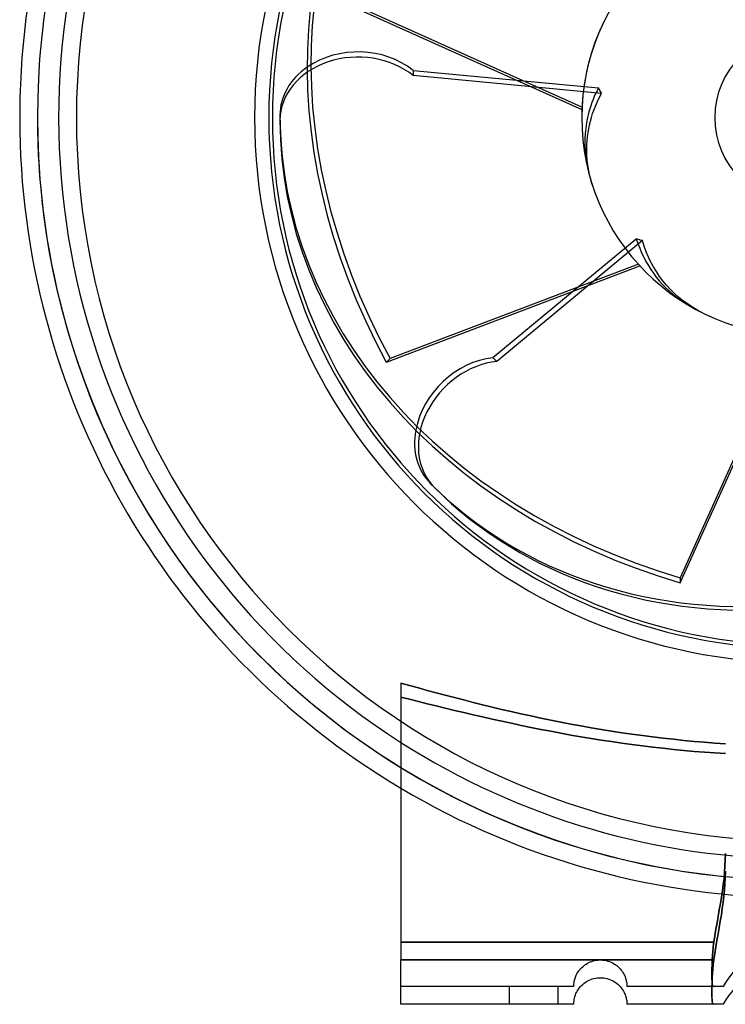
# Model space of a CAD drawing. Header units: millimetres. Extents: x -88 to 156, y -100 to 88.
# Tile 1 of 4: x -88 to -8, y -100 to 11. Entities that reach past the tile are written whole.
import ezdxf

# ---------------------------------------------------------------- set-up
doc = ezdxf.new("R2010")
doc.units = ezdxf.units.MM
doc.layers.add('HIDDEN', color=7, linetype='Continuous')
doc.layers.add('THICK', color=7, linetype='Continuous')

msp = doc.modelspace()

# ---------------------------------------------------------------- linework, layer by layer
at = {"layer": 'HIDDEN'}
for p, q in [((-43.62, 5.33), (-22.71, 3.36)), ((-43.62, 5.33), (-43.62, 4.74)), ((-22.36, 2.74), (-43.62, 4.74)), ((-22.71, 3.36), (-22.87, 3.04)), ((-22.66, 3.26), (-22.71, 3.36)), ((-23.18, 2.37), (-23.32, 2.03)), ((-23.03, 2.71), (-23.18, 2.37)), ((-22.87, 3.04), (-23.03, 2.71)), ((-22.82, 1.83), (-22.6, 2.29)), ((-22.6, 3.16), (-22.66, 3.26)), ((-22.54, 3.06), (-22.6, 3.16)), ((-22.6, 2.29), (-22.36, 2.74)), ((-22.48, 2.95), (-22.54, 3.06)), ((-22.42, 2.85), (-22.48, 2.95)), ((-22.36, 2.74), (-22.42, 2.85)), ((-23.57, 1.34), (-23.68, 1)), ((-23.45, 1.69), (-23.57, 1.34)), ((-23.32, 2.03), (-23.45, 1.69)), ((-23.21, 0.9), (-23.02, 1.37)), ((-23.02, 1.37), (-22.82, 1.83)), ((-23.95, 0), (-24.06, -0.58)), ((-23.87, 0.33), (-23.95, 0)), ((-23.78, 0.66), (-23.87, 0.33)), ((-23.68, 1), (-23.78, 0.66)), ((-23.51, 0), (-23.37, 0.45)), ((-23.37, 0.45), (-23.21, 0.9)), ((-24.06, -0.58), (-24.15, -1.18)), ((-23.81, -1.25), (-23.72, -0.82)), ((-23.72, -0.82), (-23.62, -0.4)), ((-23.62, -0.4), (-23.51, 0)), ((-24.21, -1.8), (-24.25, -2.42)), ((-24.15, -1.18), (-24.21, -1.8)), ((-23.99, -2.57), (-23.94, -2.13)), ((-23.94, -2.13), (-23.88, -1.69)), ((-23.88, -1.69), (-23.81, -1.25)), ((-24.25, -2.42), (-24.25, -3.05)), ((-24.25, -3.05), (-24.23, -3.66)), ((-24.03, -3.46), (-24.01, -3.02)), ((-24.01, -3.02), (-23.99, -2.57)), ((-24.23, -3.66), (-24.17, -4.26)), ((-24.17, -4.26), (-24.09, -4.84)), ((-24.03, -3.89), (-24.03, -3.46)), ((-24.01, -4.31), (-24.03, -3.89)), ((-23.98, -4.72), (-24.01, -4.31)), ((-24.09, -4.84), (-23.99, -5.43)), ((-23.99, -5.43), (-23.85, -6.03)), ((-23.94, -5.14), (-23.98, -4.72)), ((-23.88, -5.56), (-23.94, -5.14)), ((-23.8, -6), (-23.88, -5.56)), ((-23.71, -6.43), (-23.8, -6)), ((-23.61, -6.87), (-23.71, -6.43)), ((-23.49, -7.3), (-23.61, -6.87)), ((-23.35, -7.73), (-23.49, -7.3)), ((-34.61, -27.07), (-18.44, -13.68)), ((-17.75, -13.87), (-34.19, -27.49)), ((-18.33, -13.71), (-18.44, -13.68)), ((-18.44, -13.68), (-18.26, -14.21)), ((-18.22, -13.75), (-18.33, -13.71)), ((-18.26, -14.21), (-18.06, -14.73)), ((-18.1, -13.78), (-18.22, -13.75)), ((-17.99, -13.81), (-18.1, -13.78)), ((-17.87, -13.84), (-17.99, -13.81)), ((-17.75, -13.87), (-17.87, -13.84)), ((-17.55, -14.51), (-17.75, -13.87)), ((-18.06, -14.73), (-17.84, -15.25)), ((-17.84, -15.25), (-17.6, -15.75)), ((-17.32, -15.13), (-17.55, -14.51)), ((-17.07, -15.74), (-17.32, -15.13)), ((-17.6, -15.75), (-17.35, -16.23)), ((-17.35, -16.23), (-17.08, -16.69)), ((-16.79, -16.3), (-17.07, -15.74)), ((-16.5, -16.84), (-16.79, -16.3)), ((-17.08, -16.69), (-16.81, -17.12)), ((-16.81, -17.12), (-16.51, -17.55)), ((-16.51, -17.55), (-16.19, -17.98)), ((-16.18, -17.37), (-16.5, -16.84)), ((-15.83, -17.9), (-16.18, -17.37)), ((-16.19, -17.98), (-15.85, -18.4)), ((-15.85, -18.4), (-15.48, -18.81)), ((-15.44, -18.42), (-15.83, -17.9)), ((-15.48, -18.81), (-15.1, -19.2)), ((-15.03, -18.91), (-15.44, -18.42)), ((-15.1, -19.2), (-14.71, -19.57)), ((-14.59, -19.38), (-15.03, -18.91)), ((-14.71, -19.57), (-14.31, -19.92)), ((-14.15, -19.82), (-14.59, -19.38)), ((-14.31, -19.92), (-13.9, -20.24)), ((-13.7, -20.23), (-14.15, -19.82)), ((-13.9, -20.24), (-13.5, -20.54)), ((-13.23, -20.61), (-13.7, -20.23)), ((-13.5, -20.54), (-13.06, -20.84)), ((-12.72, -20.98), (-13.23, -20.61)), ((-13.06, -20.84), (-12.6, -21.13)), ((-12.18, -21.34), (-12.72, -20.98)), ((-11.62, -21.67), (-12.18, -21.34)), ((-11.05, -21.98), (-11.62, -21.67)), ((-34.61, -27.07), (-34.19, -27.49)), ((-44.02, -64.04), (-45, -63.77)), ((-43.03, -64.31), (-44.02, -64.04)), ((-42.03, -64.59), (-43.03, -64.31)), ((-45, -65.36), (-44.02, -65.6)), ((-44.02, -65.6), (-45, -65.36)), ((-41.02, -64.86), (-42.03, -64.59)), ((-39.99, -65.14), (-41.02, -64.86)), ((-38.96, -65.41), (-39.99, -65.14)), ((-37.91, -65.68), (-38.96, -65.41)), ((-44.02, -65.6), (-43.03, -65.85)), ((-43.03, -65.85), (-44.02, -65.6)), ((-43.03, -65.85), (-42.03, -66.1)), ((-42.03, -66.1), (-43.03, -65.85)), ((-42.03, -66.1), (-41.01, -66.35)), ((-41.01, -66.35), (-42.03, -66.1)), ((-41.01, -66.35), (-39.99, -66.6)), ((-39.99, -66.6), (-41.01, -66.35)), ((-39.99, -66.6), (-38.95, -66.85)), ((-38.95, -66.85), (-39.99, -66.6)), ((-36.86, -65.95), (-37.91, -65.68)), ((-35.79, -66.22), (-36.86, -65.95)), ((-34.72, -66.48), (-35.79, -66.22)), ((-33.64, -66.74), (-34.72, -66.48)), ((-38.95, -66.85), (-37.91, -67.1)), ((-37.91, -67.1), (-38.95, -66.85)), ((-37.91, -67.1), (-36.85, -67.35)), ((-36.85, -67.35), (-37.91, -67.1)), ((-36.85, -67.35), (-35.79, -67.59)), ((-35.79, -67.59), (-36.85, -67.35)), ((-35.79, -67.59), (-34.72, -67.84)), ((-34.72, -67.84), (-35.79, -67.59)), ((-32.55, -66.99), (-33.64, -66.74)), ((-31.45, -67.24), (-32.55, -66.99)), ((-30.34, -67.48), (-31.45, -67.24)), ((-29.22, -67.72), (-30.34, -67.48)), ((-28.1, -67.95), (-29.22, -67.72)), ((-34.72, -67.84), (-33.63, -68.08)), ((-33.63, -68.08), (-34.72, -67.84)), ((-33.63, -68.08), (-32.54, -68.31)), ((-32.54, -68.31), (-33.63, -68.08)), ((-32.54, -68.31), (-31.44, -68.54)), ((-31.44, -68.54), (-32.54, -68.31)), ((-31.44, -68.54), (-30.34, -68.77)), ((-30.34, -68.77), (-31.44, -68.54)), ((-30.34, -68.77), (-29.22, -68.99)), ((-29.22, -68.99), (-30.34, -68.77)), ((-26.97, -68.18), (-28.1, -67.95)), ((-25.84, -68.4), (-26.97, -68.18)), ((-24.7, -68.61), (-25.84, -68.4)), ((-23.55, -68.81), (-24.7, -68.61)), ((-22.4, -69), (-23.55, -68.81)), ((-29.22, -68.99), (-28.1, -69.21)), ((-28.1, -69.21), (-29.22, -68.99)), ((-28.1, -69.21), (-26.97, -69.42)), ((-26.97, -69.42), (-28.1, -69.21)), ((-26.97, -69.42), (-25.84, -69.63)), ((-25.84, -69.63), (-26.97, -69.42)), ((-25.84, -69.63), (-24.7, -69.82)), ((-24.7, -69.82), (-25.84, -69.63)), ((-24.7, -69.82), (-23.55, -70.01)), ((-23.55, -70.01), (-24.7, -69.82)), ((-21.25, -69.19), (-22.4, -69)), ((-20.09, -69.37), (-21.25, -69.19)), ((-18.93, -69.54), (-20.09, -69.37)), ((-17.76, -69.69), (-18.93, -69.54)), ((-16.6, -69.84), (-17.76, -69.69)), ((-15.43, -69.98), (-16.6, -69.84)), ((-23.55, -70.01), (-22.4, -70.2)), ((-22.4, -70.2), (-23.55, -70.01)), ((-22.4, -70.2), (-21.25, -70.37)), ((-21.25, -70.37), (-22.4, -70.2)), ((-21.25, -70.37), (-20.09, -70.54)), ((-20.09, -70.54), (-21.25, -70.37)), ((-20.09, -70.54), (-18.93, -70.7)), ((-18.93, -70.7), (-20.09, -70.54)), ((-18.93, -70.7), (-17.76, -70.85)), ((-17.76, -70.85), (-18.93, -70.7)), ((-17.76, -70.85), (-16.59, -70.99)), ((-16.59, -70.99), (-17.76, -70.85)), ((-16.59, -70.99), (-15.43, -71.12)), ((-15.43, -71.12), (-16.59, -70.99)), ((-14.26, -70.11), (-15.43, -69.98)), ((-13.08, -70.24), (-14.26, -70.11)), ((-11.91, -70.35), (-13.08, -70.24)), ((-10.74, -70.45), (-11.91, -70.35)), ((-9.57, -70.53), (-10.74, -70.45)), ((-8.4, -70.61), (-9.57, -70.53)), ((-15.43, -71.12), (-14.25, -71.25)), ((-14.25, -71.25), (-15.43, -71.12)), ((-14.25, -71.25), (-13.08, -71.36)), ((-13.08, -71.36), (-14.25, -71.25)), ((-13.08, -71.36), (-11.91, -71.47)), ((-11.91, -71.47), (-13.08, -71.36)), ((-11.91, -71.47), (-10.74, -71.56)), ((-10.74, -71.56), (-11.91, -71.47)), ((-10.74, -71.56), (-9.57, -71.65)), ((-9.57, -71.65), (-10.74, -71.56)), ((-9.57, -71.65), (-8.4, -71.72)), ((-8.4, -71.72), (-9.57, -71.65)), ((-8.4, -83), (-8.41, -83.72)), ((-8.41, -83.72), (-8.4, -83)), ((-8.41, -83.72), (-8.44, -84.42)), ((-8.44, -84.42), (-8.41, -83.72)), ((-8.49, -85.11), (-8.55, -85.8)), ((-8.55, -85.81), (-8.49, -85.11)), ((-8.44, -84.42), (-8.49, -85.11)), ((-8.49, -85.11), (-8.44, -84.42)), ((-8.4, -85), (-8.41, -85.72)), ((-8.64, -86.49), (-8.73, -87.19)), ((-8.73, -87.2), (-8.64, -86.5)), ((-8.55, -85.8), (-8.64, -86.49)), ((-8.64, -86.5), (-8.55, -85.81)), ((-8.44, -86.42), (-8.49, -87.11)), ((-8.41, -85.72), (-8.44, -86.42)), ((-8.73, -87.19), (-8.84, -87.9)), ((-8.84, -87.92), (-8.73, -87.2)), ((-8.49, -87.11), (-8.56, -87.8)), ((-8.96, -88.62), (-9.09, -89.35)), ((-9.09, -89.36), (-8.96, -88.64)), ((-8.84, -87.9), (-8.96, -88.62)), ((-8.96, -88.64), (-8.84, -87.92)), ((-8.64, -88.49), (-8.74, -89.19)), ((-8.56, -87.8), (-8.64, -88.49)), ((-9.22, -90.08), (-9.09, -89.36)), ((-9.09, -89.35), (-9.21, -90.07)), ((-8.85, -89.9), (-8.97, -90.62)), ((-8.74, -89.19), (-8.85, -89.9)), ((-9.34, -90.8), (-9.47, -91.53)), ((-9.47, -91.53), (-9.34, -90.81)), ((-9.21, -90.07), (-9.34, -90.8)), ((-9.34, -90.81), (-9.22, -90.08)), ((-8.97, -90.62), (-9.09, -91.35)), ((-9.47, -91.53), (-9.59, -92.26)), ((-9.59, -92.26), (-9.47, -91.53)), ((-9.22, -92.07), (-9.35, -92.8)), ((-9.09, -91.35), (-9.22, -92.07)), ((-45, -93), (-9.7, -93)), ((-9.7, -93), (-45, -93)), ((-9.73, -93.24), (-9.76, -93.47)), ((-9.76, -93.47), (-9.73, -93.24)), ((-9.7, -93), (-9.73, -93.24)), ((-9.73, -93.24), (-9.7, -93)), ((-9.59, -92.26), (-9.7, -93)), ((-9.7, -93), (-9.59, -92.26)), ((-9.35, -92.8), (-9.47, -93.53)), ((-9.82, -94.17), (-9.84, -94.4)), ((-9.84, -94.4), (-9.82, -94.17)), ((-9.8, -93.94), (-9.82, -94.17)), ((-9.82, -94.17), (-9.8, -93.94)), ((-9.78, -93.71), (-9.8, -93.94)), ((-9.8, -93.94), (-9.78, -93.71)), ((-9.76, -93.47), (-9.78, -93.71)), ((-9.78, -93.71), (-9.76, -93.47)), ((-9.59, -94.26), (-9.7, -95)), ((-9.47, -93.53), (-9.59, -94.26)), ((-45, -95), (-9.7, -95)), ((-24.24, -95.55), (-24.1, -95.46)), ((-24.1, -95.46), (-23.95, -95.37)), ((-23.95, -95.37), (-23.8, -95.3)), ((-23.8, -95.3), (-23.64, -95.22)), ((-23.64, -95.22), (-23.47, -95.16)), ((-23.47, -95.16), (-23.3, -95.11)), ((-23.3, -95.11), (-23.13, -95.07)), ((-23.13, -95.07), (-22.95, -95.03)), ((-22.95, -95.03), (-22.77, -95.01)), ((-22.77, -95.01), (-22.58, -95)), ((-22.58, -95), (-22.4, -95)), ((-22.4, -95), (-22.21, -95.01)), ((-22.21, -95.01), (-22.02, -95.04)), ((-22.02, -95.04), (-21.84, -95.07)), ((-21.84, -95.07), (-21.65, -95.12)), ((-21.65, -95.12), (-21.47, -95.18)), ((-21.47, -95.18), (-21.29, -95.25)), ((-21.29, -95.25), (-21.12, -95.34)), ((-21.12, -95.34), (-20.95, -95.43)), ((-20.95, -95.43), (-20.79, -95.53)), ((-9.89, -95.29), (-9.9, -95.5)), ((-9.9, -95.5), (-9.89, -95.29)), ((-9.9, -95.5), (-9.9, -95.7)), ((-9.9, -95.7), (-9.9, -95.5)), ((-9.88, -95.07), (-9.89, -95.29)), ((-9.89, -95.29), (-9.88, -95.07)), ((-9.87, -94.85), (-9.88, -95.07)), ((-9.88, -95.07), (-9.87, -94.85)), ((-9.85, -94.63), (-9.87, -94.85)), ((-9.87, -94.85), (-9.85, -94.63)), ((-9.84, -94.4), (-9.85, -94.63)), ((-9.85, -94.63), (-9.84, -94.4)), ((-9.76, -95.47), (-9.78, -95.71)), ((-9.73, -95.24), (-9.76, -95.47)), ((-9.7, -95), (-9.73, -95.24)), ((-25.21, -96.71), (-25.14, -96.58)), ((-25.14, -96.58), (-25.07, -96.46)), ((-25.07, -96.46), (-25, -96.34)), ((-25, -96.34), (-24.91, -96.22)), ((-24.91, -96.22), (-24.82, -96.1)), ((-24.82, -96.1), (-24.72, -95.98)), ((-24.72, -95.98), (-24.61, -95.87)), ((-24.61, -95.87), (-24.49, -95.76)), ((-24.49, -95.76), (-24.37, -95.65)), ((-24.37, -95.65), (-24.24, -95.55)), ((-20.79, -95.53), (-20.64, -95.64)), ((-20.64, -95.64), (-20.5, -95.76)), ((-20.5, -95.76), (-20.37, -95.89)), ((-20.37, -95.89), (-20.25, -96.01)), ((-20.25, -96.01), (-20.14, -96.15)), ((-20.14, -96.15), (-20.04, -96.28)), ((-20.04, -96.28), (-19.96, -96.41)), ((-19.96, -96.41), (-19.88, -96.54)), ((-19.88, -96.54), (-19.81, -96.67)), ((-9.91, -96.27), (-9.92, -96.45)), ((-9.92, -96.45), (-9.91, -96.27)), ((-9.92, -96.45), (-9.92, -96.62)), ((-9.92, -96.62), (-9.92, -96.45)), ((-9.9, -95.7), (-9.91, -95.9)), ((-9.91, -95.9), (-9.9, -95.7)), ((-9.91, -95.9), (-9.91, -96.09)), ((-9.91, -96.09), (-9.91, -95.9)), ((-9.91, -96.09), (-9.91, -96.27)), ((-9.91, -96.27), (-9.91, -96.09)), ((-9.84, -96.4), (-9.86, -96.63)), ((-9.82, -96.17), (-9.84, -96.4)), ((-9.8, -95.94), (-9.82, -96.17)), ((-9.78, -95.71), (-9.8, -95.94)), ((-25.49, -97.73), (-25.48, -97.66)), ((-25.48, -97.66), (-25.47, -97.57)), ((-25.47, -97.57), (-25.46, -97.48)), ((-25.46, -97.48), (-25.44, -97.39)), ((-25.44, -97.39), (-25.41, -97.28)), ((-25.41, -97.28), (-25.39, -97.18)), ((-25.39, -97.18), (-25.35, -97.07)), ((-25.35, -97.07), (-25.31, -96.95)), ((-25.31, -96.95), (-25.26, -96.83)), ((-25.26, -96.83), (-25.21, -96.71)), ((-19.81, -96.67), (-19.75, -96.8)), ((-19.75, -96.8), (-19.7, -96.92)), ((-19.7, -96.92), (-19.66, -97.04)), ((-19.66, -97.04), (-19.62, -97.16)), ((-19.62, -97.16), (-19.59, -97.27)), ((-19.59, -97.27), (-19.57, -97.38)), ((-19.57, -97.38), (-19.55, -97.48)), ((-19.55, -97.48), (-19.53, -97.57)), ((-19.53, -97.57), (-19.52, -97.66)), ((-19.52, -97.66), (-19.51, -97.73)), ((-9.92, -96.62), (-9.92, -96.78)), ((-9.92, -96.78), (-9.92, -96.62)), ((-9.92, -96.78), (-9.92, -96.93)), ((-9.92, -96.93), (-9.92, -96.78)), ((-9.92, -96.93), (-9.91, -97.07)), ((-9.91, -97.07), (-9.92, -96.93)), ((-9.91, -97.07), (-9.91, -97.2)), ((-9.91, -97.2), (-9.91, -97.07)), ((-9.91, -97.2), (-9.9, -97.33)), ((-9.9, -97.33), (-9.91, -97.2)), ((-9.9, -97.7), (-9.91, -97.9)), ((-9.89, -97.29), (-9.9, -97.5)), ((-9.9, -97.33), (-9.9, -97.44)), ((-9.9, -97.44), (-9.9, -97.33)), ((-9.9, -97.44), (-9.89, -97.55)), ((-9.89, -97.55), (-9.9, -97.44)), ((-9.9, -97.5), (-9.9, -97.7)), ((-9.88, -97.07), (-9.89, -97.29)), ((-9.89, -97.55), (-9.88, -97.64)), ((-9.88, -97.64), (-9.89, -97.55)), ((-9.87, -96.85), (-9.88, -97.07)), ((-9.88, -97.64), (-9.87, -97.72)), ((-9.87, -97.72), (-9.88, -97.64)), ((-9.86, -96.63), (-9.87, -96.85)), ((-25.5, -98), (-45, -98)), ((-45, -98), (-45, -98)), ((-32.75, -100), (-32.75, -98)), ((-32.75, -100), (-32.75, -98)), ((-27.25, -100), (-27.25, -98)), ((-27.25, -100), (-27.25, -98)), ((-25.5, -97.86), (-25.49, -97.8)), ((-25.5, -97.91), (-25.5, -97.86)), ((-25.5, -97.95), (-25.5, -97.91)), ((-25.5, -97.98), (-25.5, -97.95)), ((-25.5, -97.99), (-25.5, -97.98)), ((-25.5, -98), (-25.5, -97.99)), ((-25.5, -98), (-25.5, -98)), ((-25.49, -97.8), (-25.49, -97.73)), ((-19.51, -97.73), (-19.51, -97.8)), ((-19.51, -97.8), (-19.5, -97.86)), ((-19.5, -97.86), (-19.5, -97.91)), ((-19.5, -97.91), (-19.5, -97.95)), ((-19.5, -97.95), (-19.5, -97.98)), ((-19.5, -97.98), (-19.5, -97.99)), ((-19.5, -97.99), (-19.5, -98)), ((-19.5, -98), (-19.5, -98)), ((-9.73, -98), (-19.5, -98)), ((-9.91, -98.09), (-9.92, -98.27)), ((-9.92, -98.27), (-9.92, -98.45)), ((-9.92, -98.45), (-9.92, -98.62)), ((-9.92, -98.62), (-9.92, -98.78)), ((-9.92, -98.78), (-9.92, -98.93)), ((-9.91, -97.9), (-9.91, -98.09)), ((-9.87, -97.72), (-9.86, -97.8)), ((-9.86, -97.8), (-9.87, -97.72)), ((-9.86, -97.8), (-9.84, -97.86)), ((-9.84, -97.86), (-9.86, -97.8)), ((-9.84, -97.86), (-9.82, -97.91)), ((-9.82, -97.91), (-9.84, -97.86)), ((-9.82, -97.91), (-9.81, -97.95)), ((-9.81, -97.95), (-9.82, -97.91)), ((-9.81, -97.95), (-9.78, -97.98)), ((-9.78, -97.98), (-9.81, -97.95)), ((-9.78, -97.98), (-9.76, -97.99)), ((-9.76, -97.99), (-9.78, -97.98)), ((-9.76, -97.99), (-9.73, -98)), ((-9.73, -98), (-9.76, -97.99)), ((-9.6, -98), (-9.73, -98)), ((-9.47, -98), (-9.6, -98)), ((-9.33, -98), (-9.47, -98)), ((-9.18, -98), (-9.33, -98)), ((-9.04, -98), (-9.18, -98)), ((-8.91, -98), (-9.04, -98)), ((-8.8, -98), (-8.91, -98)), ((-8.72, -98), (-8.8, -98)), ((-8.68, -98), (-8.72, -98)), ((-8.66, -98), (-8.68, -98)), ((-8.66, -98), (-8.66, -98)), ((-9.92, -98.93), (-9.91, -99.07)), ((-9.91, -99.07), (-9.91, -99.2)), ((-9.91, -99.2), (-9.91, -99.33)), ((-9.91, -99.33), (-9.9, -99.44)), ((-9.9, -99.44), (-9.89, -99.55)), ((-9.89, -99.55), (-9.88, -99.64)), ((-9.88, -99.64), (-9.87, -99.72)), ((-9.87, -99.72), (-9.86, -99.8)), ((-9.86, -99.8), (-9.84, -99.86)), ((-9.84, -99.86), (-9.83, -99.91)), ((-9.83, -99.91), (-9.81, -99.95)), ((-45, -100), (-45, -100)), ((-25.5, -100), (-25.5, -100)), ((-19.5, -100), (-19.5, -100)), ((-9.81, -99.95), (-9.79, -99.98)), ((-9.79, -99.98), (-9.76, -99.99)), ((-9.76, -99.99), (-9.73, -100)), ((-8.66, -100), (-8.66, -100))]:
    msp.add_line(p, q, dxfattribs=at)
for centre, radius, start, end in [((0, 0), 86, 0, 180), ((0, 0), 86, 0, 180), ((0, 0), 86, 0, 180), ((0, 0), 81.6, 90, 270), ((0, 0), 59.9, 0, 180), ((0, 0), 9.6, 0, 180), ((0, 0), 86, 180, 270), ((0, 0), 86, 180, 270), ((0, 0), 59.9, 180, 270), ((0, 0), 9.6, 180, 270), ((0, 0), 86, 180, 270), ((0, 0), 83.6, 237.4336, 270), ((0, 0), 86, 238.4491, 270), ((0, 0), 88, 239.2453, 270), ((0, -103), 10, 90, 150)]:
    msp.add_arc(centre, radius, start, end, dxfattribs=at)
for centre, major_axis, ratio, start_param, end_param in [((0, 0), (17.39, 17.39), 1, 1.890549, 2.356194), ((-49.84, 0.29), (-8.8, 0), 0.809017, -2.356194, -0.862133), ((-49.84, -0.29), (8.8, 0), 0.809017, 0.785398, 3.141593), ((-35.03, -35.45), (6.22, 6.22), 0.809017, 0.785398, 3.141593), ((-35.45, -35.03), (-6.22, -6.22), 0.809017, -2.356194, -0.862133)]:
    msp.add_ellipse(centre, major_axis=major_axis, ratio=ratio, start_param=start_param, end_param=end_param, dxfattribs=at)
at = {"layer": 'THICK'}
for p, q in [((-52.48, 13.48), (-24.58, 0.93)), ((-24.57, 1.19), (-51.89, 13.48)), ((-58.64, 0.29), (-58.64, -0.29)), ((-18.21, -16.54), (-46.22, -27.16)), ((-46.64, -27.58), (-18.04, -16.73)), ((-1.19, -24.57), (-13.48, -51.89)), ((-13.48, -52.48), (-0.93, -24.58)), ((-46.22, -27.16), (-46.64, -27.58)), ((-41.67, -41.26), (-41.26, -41.67)), ((-13.48, -51.89), (-13.48, -52.48)), ((-45, -63.77), (-44.02, -64.04)), ((-45, -63.77), (-45, -95)), ((-44.02, -64.04), (-43.03, -64.31)), ((-43.03, -64.31), (-42.03, -64.59)), ((-42.03, -64.59), (-41.02, -64.86)), ((-41.02, -64.86), (-39.99, -65.14)), ((-39.99, -65.14), (-38.96, -65.41)), ((-38.96, -65.41), (-37.91, -65.68)), ((-37.91, -65.68), (-36.86, -65.95)), ((-36.86, -65.95), (-35.79, -66.22)), ((-35.79, -66.22), (-34.72, -66.48)), ((-34.72, -66.48), (-33.64, -66.74)), ((-33.64, -66.74), (-32.55, -66.99)), ((-32.55, -66.99), (-31.45, -67.24)), ((-31.45, -67.24), (-30.34, -67.48)), ((-30.34, -67.48), (-29.22, -67.72)), ((-29.22, -67.72), (-28.1, -67.95)), ((-28.1, -67.95), (-26.97, -68.18)), ((-26.97, -68.18), (-25.84, -68.4)), ((-25.84, -68.4), (-24.7, -68.61)), ((-24.7, -68.61), (-23.55, -68.81)), ((-23.55, -68.81), (-22.4, -69)), ((-22.4, -69), (-21.25, -69.19)), ((-21.25, -69.19), (-20.09, -69.37)), ((-20.09, -69.37), (-18.93, -69.54)), ((-18.93, -69.54), (-17.76, -69.69)), ((-17.76, -69.69), (-16.6, -69.84)), ((-16.6, -69.84), (-15.43, -69.98)), ((-15.43, -69.98), (-14.26, -70.11)), ((-14.26, -70.11), (-13.08, -70.24)), ((-13.08, -70.24), (-11.91, -70.35)), ((-11.91, -70.35), (-10.74, -70.45)), ((-10.74, -70.45), (-9.57, -70.53)), ((-9.57, -70.53), (-8.4, -70.61)), ((-8.41, -85.72), (-8.4, -85)), ((-8.49, -87.11), (-8.44, -86.42)), ((-8.44, -86.42), (-8.41, -85.72)), ((-8.56, -87.81), (-8.49, -87.11)), ((-8.74, -89.2), (-8.64, -88.5)), ((-8.64, -88.5), (-8.56, -87.81)), ((-8.97, -90.64), (-8.85, -89.92)), ((-8.85, -89.92), (-8.74, -89.2)), ((-9.09, -91.36), (-8.97, -90.64)), ((-9.35, -92.8), (-9.22, -92.08)), ((-9.22, -92.08), (-9.09, -91.36)), ((-9.47, -93.53), (-9.35, -92.8)), ((-9.7, -95), (-9.59, -94.26)), ((-9.59, -94.26), (-9.47, -93.53)), ((-9.7, -95), (-45, -95)), ((-45, -95.32), (-45, -95)), ((-45, -95.66), (-45, -95.32)), ((-9.78, -95.71), (-9.76, -95.47)), ((-9.76, -95.47), (-9.73, -95.24)), ((-9.73, -95.24), (-9.7, -95)), ((-45, -95.99), (-45, -95.66)), ((-45, -96.32), (-45, -95.99)), ((-45, -96.63), (-45, -96.32)), ((-9.86, -96.63), (-9.84, -96.4)), ((-9.84, -96.4), (-9.82, -96.17)), ((-9.82, -96.17), (-9.8, -95.94)), ((-9.8, -95.94), (-9.78, -95.71)), ((-45, -96.92), (-45, -96.63)), ((-45, -97.21), (-45, -96.92)), ((-45, -97.5), (-45, -97.21)), ((-45, -97.77), (-45, -97.5)), ((-24.49, -97.76), (-24.36, -97.64)), ((-24.36, -97.64), (-24.22, -97.54)), ((-24.22, -97.54), (-24.07, -97.44)), ((-24.07, -97.44), (-23.91, -97.35)), ((-23.91, -97.35), (-23.75, -97.27)), ((-23.75, -97.27), (-23.58, -97.2)), ((-23.58, -97.2), (-23.41, -97.14)), ((-23.41, -97.14), (-23.23, -97.09)), ((-23.23, -97.09), (-23.05, -97.05)), ((-23.05, -97.05), (-22.87, -97.02)), ((-22.87, -97.02), (-22.68, -97.01)), ((-22.68, -97.01), (-22.49, -97)), ((-22.49, -97), (-22.3, -97.01)), ((-22.3, -97.01), (-22.11, -97.03)), ((-22.11, -97.03), (-21.91, -97.06)), ((-21.91, -97.06), (-21.72, -97.1)), ((-21.72, -97.1), (-21.54, -97.16)), ((-21.54, -97.16), (-21.35, -97.23)), ((-21.35, -97.23), (-21.17, -97.31)), ((-21.17, -97.31), (-21, -97.4)), ((-21, -97.4), (-20.84, -97.5)), ((-20.84, -97.5), (-20.68, -97.62)), ((-20.68, -97.62), (-20.53, -97.73)), ((-9.91, -97.9), (-9.9, -97.7)), ((-9.9, -97.5), (-9.89, -97.29)), ((-9.9, -97.7), (-9.9, -97.5)), ((-9.89, -97.29), (-9.88, -97.07)), ((-9.88, -97.07), (-9.87, -96.85)), ((-9.87, -96.85), (-9.86, -96.63)), ((-45, -98.03), (-45, -97.77)), ((-45, -98.27), (-45, -98.03)), ((-45, -98.48), (-45, -98.27)), ((-45, -98.69), (-45, -98.48)), ((-45, -98.89), (-45, -98.69)), ((-25.3, -98.92), (-25.25, -98.79)), ((-25.25, -98.79), (-25.18, -98.66)), ((-25.18, -98.66), (-25.11, -98.52)), ((-25.11, -98.52), (-25.03, -98.39)), ((-25.03, -98.39), (-24.94, -98.26)), ((-24.94, -98.26), (-24.84, -98.13)), ((-24.84, -98.13), (-24.73, -98)), ((-24.73, -98), (-24.62, -97.87)), ((-24.62, -97.87), (-24.49, -97.76)), ((-20.53, -97.73), (-20.4, -97.86)), ((-20.4, -97.86), (-20.27, -97.99)), ((-20.27, -97.99), (-20.16, -98.13)), ((-20.16, -98.13), (-20.06, -98.26)), ((-20.06, -98.26), (-19.97, -98.4)), ((-19.97, -98.4), (-19.89, -98.53)), ((-19.89, -98.53), (-19.82, -98.66)), ((-19.82, -98.66), (-19.76, -98.79)), ((-19.76, -98.79), (-19.7, -98.91)), ((-9.92, -98.27), (-9.91, -98.09)), ((-9.92, -98.45), (-9.92, -98.27)), ((-9.92, -98.62), (-9.92, -98.45)), ((-9.92, -98.78), (-9.92, -98.62)), ((-9.92, -98.93), (-9.92, -98.78)), ((-9.91, -98.09), (-9.91, -97.9)), ((-45, -99.07), (-45, -98.89)), ((-45, -99.24), (-45, -99.07)), ((-45, -99.39), (-45, -99.24)), ((-45, -99.51), (-45, -99.39)), ((-45, -99.62), (-45, -99.51)), ((-45, -99.72), (-45, -99.62)), ((-45, -99.81), (-45, -99.72)), ((-45, -99.88), (-45, -99.81)), ((-45, -99.93), (-45, -99.88)), ((-45, -99.97), (-45, -99.93)), ((-25.5, -99.83), (-25.49, -99.76)), ((-25.5, -99.89), (-25.5, -99.83)), ((-25.5, -99.94), (-25.5, -99.89)), ((-25.5, -99.97), (-25.5, -99.94)), ((-25.49, -99.76), (-25.48, -99.69)), ((-25.48, -99.69), (-25.47, -99.6)), ((-25.47, -99.6), (-25.46, -99.5)), ((-25.46, -99.5), (-25.44, -99.4)), ((-25.44, -99.4), (-25.41, -99.29)), ((-25.41, -99.29), (-25.38, -99.17)), ((-25.38, -99.17), (-25.35, -99.05)), ((-25.35, -99.05), (-25.3, -98.92)), ((-19.7, -98.91), (-19.66, -99.03)), ((-19.66, -99.03), (-19.62, -99.15)), ((-19.62, -99.15), (-19.59, -99.26)), ((-19.59, -99.26), (-19.57, -99.37)), ((-19.57, -99.37), (-19.55, -99.47)), ((-19.55, -99.47), (-19.53, -99.56)), ((-19.53, -99.56), (-19.52, -99.65)), ((-19.52, -99.65), (-19.51, -99.73)), ((-19.51, -99.73), (-19.51, -99.8)), ((-19.51, -99.8), (-19.5, -99.86)), ((-19.5, -99.86), (-19.5, -99.91)), ((-19.5, -99.91), (-19.5, -99.95)), ((-9.91, -99.07), (-9.92, -98.93)), ((-9.91, -99.2), (-9.91, -99.07)), ((-9.9, -99.33), (-9.91, -99.2)), ((-9.9, -99.44), (-9.9, -99.33)), ((-9.89, -99.55), (-9.9, -99.44)), ((-9.88, -99.64), (-9.89, -99.55)), ((-9.87, -99.72), (-9.88, -99.64)), ((-9.86, -99.8), (-9.87, -99.72)), ((-9.84, -99.86), (-9.86, -99.8)), ((-9.83, -99.91), (-9.84, -99.86)), ((-9.81, -99.95), (-9.83, -99.91)), ((-45, -99.99), (-45, -99.97)), ((-45, -100), (-45, -99.99)), ((-25.5, -100), (-45, -100)), ((-25.5, -99.99), (-25.5, -99.97)), ((-25.5, -100), (-25.5, -99.99)), ((-19.5, -99.95), (-19.5, -99.98)), ((-19.5, -99.98), (-19.5, -99.99)), ((-19.5, -99.99), (-19.5, -100)), ((-9.73, -100), (-19.5, -100)), ((-9.78, -99.98), (-9.81, -99.95)), ((-9.76, -99.99), (-9.78, -99.98)), ((-9.73, -100), (-9.76, -99.99)), ((-9.6, -100), (-9.73, -100)), ((-9.47, -100), (-9.6, -100)), ((-9.33, -100), (-9.47, -100)), ((-9.18, -100), (-9.33, -100)), ((-9.04, -100), (-9.18, -100)), ((-8.91, -100), (-9.04, -100)), ((-8.81, -100), (-8.91, -100)), ((-8.72, -100), (-8.81, -100)), ((-8.68, -100), (-8.72, -100)), ((-8.66, -100), (-8.68, -100))]:
    msp.add_line(p, q, dxfattribs=at)
for centre, radius, start, end in [((0, 0), 88, 0, 180), ((0, 0), 86, 0, 180), ((0, 0), 83.6, 90, 237.4336), ((0, 0), 61.5, 90, 180), ((0, 0), 59.9, 0, 180), ((0, 0), 59.5, 90, 270), ((0, 0), 24.6, 0, 180), ((0, 0), 24.6, 180, 0), ((0, 0), 88, 180, 239.2453), ((0, 0), 86, 180, 238.4491), ((0, 0), 61.5, 180, 270), ((0, 0), 59.9, 180, 270), ((0, -105), 10, 90, 150)]:
    msp.add_arc(centre, radius, start, end, dxfattribs=at)
for centre, major_axis, start_param, end_param in [((6.86, -7.28), (48.54, -48.54), -3.141593, -1.919862), ((7.28, -6.86), (-48.54, 48.54), 0, 1.22173), ((-49.84, 0.29), (-8.8, 0), -0.862133, 0), ((10, 0.29), (-68.64, 0), 0, 1.22173), ((10, -0.29), (68.64, 0), -3.141593, -1.919862), ((-35.45, -35.03), (-6.22, -6.22), -0.862133, 0), ((6.86, 7.28), (-48.54, -48.54), 0, 0.780408), ((7.28, 6.86), (48.54, 48.54), -3.141593, -2.367885)]:
    msp.add_ellipse(centre, major_axis=major_axis, ratio=0.809017, start_param=start_param, end_param=end_param, dxfattribs=at)

doc.saveas('drawing.dxf')
